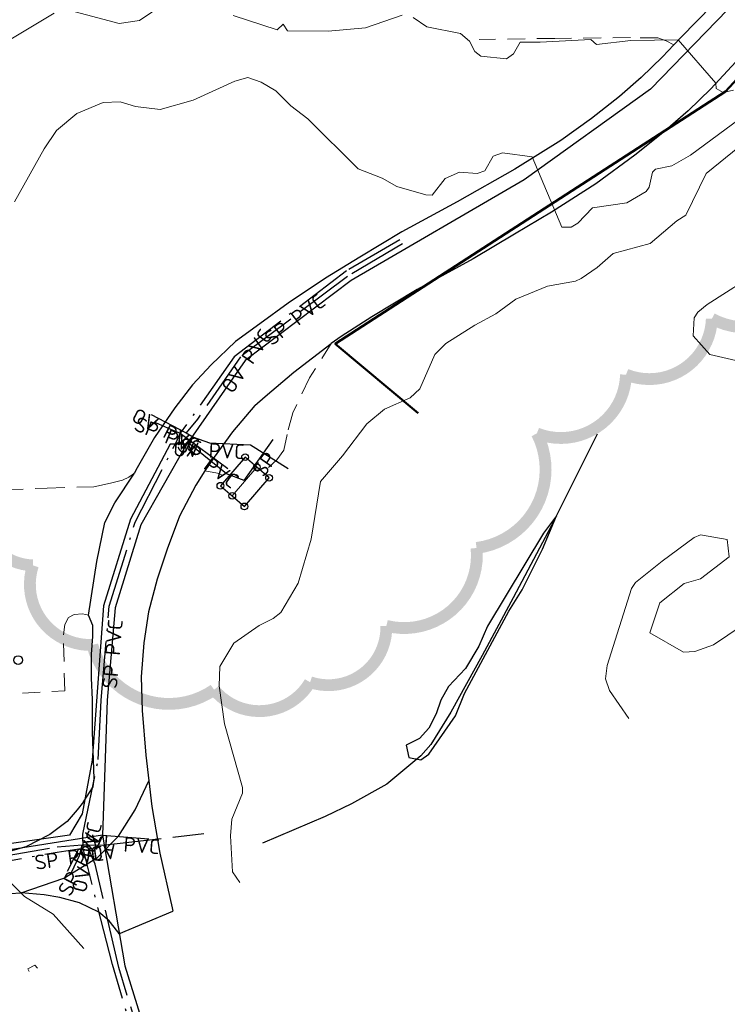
# Model space of a CAD drawing. Header units: metres. Extents: x 0 to 385757, y 0 to 6885278.
# Tile 26 of 108: x 308893 to 308953, y 6883959 to 6884043. Entities that reach past the tile are written whole.
import ezdxf

# ---------------------------------------------------------------- set-up
doc = ezdxf.new("R2010")
doc.units = ezdxf.units.M
for name, pattern in [('Overvann', [6, 5, -1]), ('Spillvann', [7, 5, -0.9, 0.2, -0.9]), ('STVEGKANT', [2.5, 1.5, -1])]:
    doc.linetypes.add(name, pattern=pattern)
for name, color, linetype, lineweight in [('_Ny overvann', 253, 'Continuous', 50), ('K--DI---07007--AnnetVegarealAvgrensning-STVEGKANT', 252, 'STVEGKANT', 20), ('K--DI---07018--Vegdekkekant-VKANT', 250, 'Continuous', 25), ('K--DI---08000--LednTraseseksjon-Over vann', 7, 'Overvann', 25), ('K--DI---08000--LednTraseseksjon-Spillvann', 3, 'Spillvann', 25), ('K--DI---08000--LednTraseseksjon-SPP', 3, 'Spillvann-Pump', 25), ('K--DI---08000--LednTraseseksjon-Vann', 5, 'Continuous', 25), ('K--DI---Høydekurve-KURVE', 8, 'Continuous', 9), ('K--DI---Høydekurve-TKURVE', 7, 'Continuous', 20), ('K--DI---Mønelinje-HUSDIV', 8, 'Continuous', 9)]:
    doc.layers.add(name, color=color, linetype=linetype, lineweight=lineweight)
doc.layers.add('_Tiltak avløp Selje', color=1, linetype='Continuous', true_color=0xff0000)
doc.layers.add('K--DI---HUS_PRIKK', color=7, linetype='Continuous', true_color=0x000000)
for name, color, linetype in [('K--DI---', 7, 'Continuous'), ('K--DI---02003--Forsenkningskurve-FORKURVE', 8, 'STREK MED BDS208'), ('K--DI---05014--Takkant-HUS_PRIKK', 8, 'Continuous'), ('K--DI---09111--KantUtsnitt', 9, 'Continuous'), ('K--DI---KanalGrøft', 153, 'Continuous'), ('K--DI---LednTraseseksjon-OV-Sosiinfo', 9, 'Continuous'), ('K--DI---LednTraseseksjon-SP-Sosiinfo', 9, 'Continuous'), ('K--DI---LednTraseseksjon-VL-Sosiinfo', 9, 'Continuous'), ('K--DI---VegAnnenAvgrensning', 9, 'Continuous'), ('K--DI---VegFiktivGrense', 9, 'Continuous')]:
    doc.layers.add(name, color=color, linetype=linetype)
doc.styles.add('Focus CAT', font='isocpeur.ttf')
doc.linetypes.add('Spillvann-Pump', pattern='A,5,-1,[8,bds.shx,S=100,R=-90,X=-3.5,Y=0],0,-1', length=7)
doc.linetypes.add('STREK MED BDS208', pattern='A,3.5,[208,BDS.shx,S=128,R=0,X=0,Y=0]', length=3.5)

# ---------------------------------------------------------------- blocks, each defined once
blk = doc.blocks.new('BDS199')
at = {"layer": 'K--DI---'}
blk.add_circle((0, 0), 5, dxfattribs=at)

msp = doc.modelspace()

# ---------------------------------------------------------------- linework, layer by layer
at = {"layer": '_Ny overvann'}
msp.add_lwpolyline([(308772.2902, 6884056.9303), (308820.5646, 6884054.5237), (308872.1767, 6884055.4937), (308937.921, 6884060.6051), (308974.2093, 6884066.774), (308962.1828, 6884046.9324), (308952.5684, 6884036.4713), (308919.5551, 6884015.1209), (308926.5573, 6884009.255)], dxfattribs=at)
at = {"layer": '_Tiltak avløp Selje', "const_width": 1}
msp.add_lwpolyline([(308889.7369, 6884002.7944, 0.5205671), (308893.9706, 6883996.37, 0.5205671), (308893.9706, 6883996.37, 0.5205671), (308898.9959, 6883989.6334, 0.5205671), (308898.9959, 6883989.6334, 0.5205671), (308909.3004, 6883985.8442, 0.5205671), (308909.3004, 6883985.8442, 0.5205671), (308917.4188, 6883986.4831, 0.5205671), (308917.4188, 6883986.4831, 0.5205671), (308923.874, 6883991.2526, 0.5205671), (308923.874, 6883991.2526, 0.5205671), (308931.5056, 6883997.8441, 0.5205671), (308931.5056, 6883997.8441, 0.5205671), (308936.6101, 6884007.5352, 0.5205671), (308936.6101, 6884007.5352, 0.5205671), (308944.1547, 6884012.5153, 0.5205671), (308944.1547, 6884012.5153, 0.5205671), (308951.4158, 6884017.2412, 0.5205671), (308951.4158, 6884017.2412, 0.5205671), (308960.5582, 6884021.8654, 0.5205671)], format="xyb", dxfattribs=at)
at = {"layer": 'K--DI---02003--Forsenkningskurve-FORKURVE', "elevation": 4, "flags": 128}
msp.add_lwpolyline([(308937.18, 6883999.09), (308932.43, 6883991.22), (308931.69, 6883989.53), (308930.58, 6883987.63), (308929.14, 6883986.12), (308928.49, 6883984.96), (308928.1, 6883983.81), (308927.46, 6883982.6), (308926.69, 6883981.72), (308925.56, 6883981.16), (308925.78, 6883980.11), (308926.78, 6883979.91), (308927.47, 6883980.38), (308929.73, 6883983.65), (308930.5, 6883985.54), (308934.24, 6883992.49), (308935.37, 6883994.29), (308937.1, 6883997.74), (308938.26, 6884000.55), (308937.18, 6883999.09)], dxfattribs=at)
at = {"layer": 'K--DI---05014--Takkant-HUS_PRIKK'}
msp.add_polyline3d([(308911.92, 6884005.53, 7.34), (308909.83, 6884003.11, 7.34), (308910.84, 6884002.25, 8.23), (308911.86, 6884001.36, 7.34), (308913.95, 6884003.78, 7.34), (308912.92, 6884004.67, 8.23), (308911.92, 6884005.53, 7.34)], dxfattribs=at)
at = {"layer": 'K--DI---07007--AnnetVegarealAvgrensning-STVEGKANT', "elevation": 5.42, "flags": 128}
msp.add_lwpolyline([(308908.52, 6884004.36), (308909.6, 6884004.17), (308910.44, 6884003.81)], dxfattribs=at)
at = {"layer": 'K--DI---07007--AnnetVegarealAvgrensning-STVEGKANT'}
for points in [[(308948.19, 6884040.42, 6.94), (308947.55, 6884040.77, 6.99), (308946.85, 6884041.02, 7.02), (308944.54, 6884041.03, 7.05), (308938.12, 6884040.97, 7.17), (308931.73, 6884040.87, 7.2)], [(308919.2, 6884015.15, 5.5), (308917.38, 6884012.23, 5.48), (308915.96, 6884009.29, 5.39), (308915.48, 6884007.46, 5.41), (308915.19, 6884006.13, 5.41), (308914.61, 6884005.31, 5.43), (308913.91, 6884004.66, 5.43)], [(308868.99, 6883976.29, 6.61), (308869.65, 6883975.92, 6.6), (308870.25, 6883975.99, 6.58), (308870.58, 6883976.37, 6.44), (308870.7, 6883977.12, 6.42), (308870.47, 6883980.5, 6.16), (308870.17, 6883987.32, 6.05), (308868.8, 6884001.42, 5.84), (308886.66, 6884002.62, 5.91), (308895.18, 6884002.9, 6), (308899.13, 6884003.03, 5.81), (308900.53, 6884003.34, 5.67), (308901.54, 6884003.59, 5.63), (308902.08, 6884003.84, 5.64), (308902.57, 6884004.18, 5.49)], [(308875.52, 6883970.12, 6.64), (308875.66, 6883971.65, 6.53), (308875.98, 6883972.1, 6.49), (308877.02, 6883972.45, 6.44), (308881.21, 6883972.78, 6.37), (308880.97, 6883976.76, 6.4), (308876.68, 6883976.4, 6.47), (308876.13, 6883976.61, 6.42), (308875.31, 6883977.19, 6.33), (308874.68, 6883978.13, 6.28), (308874.46, 6883983.29, 6.02), (308874.32, 6883983.88, 6.03), (308874.77, 6883984.4, 6.02), (308875.61, 6883984.6, 6.01), (308885.59, 6883985.19, 6.01), (308896.66, 6883985.75, 5.86), (308896.55, 6883990.49, 5.77), (308896.66, 6883991.38, 5.81), (308896.97, 6883991.97, 5.8), (308897.45, 6883992.21, 5.77), (308898.16, 6883992.26, 5.76), (308898.66, 6883992.16, 5.7)]]:
    msp.add_polyline3d(points, dxfattribs=at)
at = {"layer": 'K--DI---07018--Vegdekkekant-VKANT'}
for points in [[(308948.19, 6884040.42, 6.94), (308947.25, 6884039.41, 6.8), (308945.43, 6884037.67, 6.71), (308943.61, 6884036.06, 6.41), (308941.22, 6884034.19, 6.33), (308938.65, 6884032.32, 6.15), (308934.76, 6884029.91, 5.89), (308929.87, 6884027.15, 5.82), (308925.18, 6884024.61, 5.66), (308921.63, 6884022.45, 5.66), (308918.72, 6884020.68, 5.66), (308915.58, 6884018.57, 5.66), (308913.17, 6884016.8, 5.58), (308911.12, 6884015.32, 5.54), (308909.05, 6884013.33, 5.49), (308907.48, 6884011.64, 5.46), (308905.98, 6884009.7, 5.46), (308904.27, 6884007.19, 5.46), (308902.69, 6884004.43, 5.49), (308902.57, 6884004.18, 5.49)], [(308953.45, 6884038.98, 7.15), (308951.34, 6884036.71, 6.96), (308949.42, 6884034.85, 6.79), (308947.28, 6884032.98, 6.68), (308944.89, 6884031.08, 6.39), (308941.6, 6884028.66, 6.22), (308937.86, 6884026.25, 6.09), (308934.72, 6884024.41, 6.03), (308931.23, 6884022.3, 5.75), (308926.47, 6884019.72, 5.72), (308922.66, 6884017.4, 5.58), (308920.06, 6884015.75, 5.5), (308919.2, 6884015.15, 5.5)], [(308908.52, 6884004.36, 5.42), (308907.75, 6884003.17, 5.42), (308906.37, 6884000.53, 5.43), (308905.33, 6883997.75, 5.43), (308904.49, 6883995.19, 5.43), (308903.76, 6883992.45, 5.44), (308903.36, 6883989.81, 5.44), (308903.14, 6883986.93, 5.45), (308903.21, 6883984.1, 5.47), (308903.51, 6883980.3, 5.49), (308903.77, 6883978.13, 5.5)], [(308898.24, 6883976.36, 5.76), (308899.07, 6883977.62, 5.76), (308899.16, 6883978.34, 5.77), (308899, 6883982.25, 5.75), (308899.02, 6883985.02, 5.76), (308898.93, 6883986.82, 5.75), (308898.93, 6883988.87, 5.75), (308899.04, 6883990.36, 5.68), (308899.04, 6883991.28, 5.74), (308898.66, 6883992.16, 5.7)], [(308903.77, 6883978.13, 5.5), (308904.03, 6883975.96, 5.51), (308904.7, 6883972.02, 5.52), (308905.74, 6883967.4, 5.53), (308905.81, 6883967.12, 5.53)], [(308898.24, 6883976.36, 5.76), (308897.71, 6883975.69, 5.76), (308896.86, 6883974.69, 5.76), (308895.41, 6883973.6, 5.83), (308893.37, 6883972.54, 5.85), (308891.07, 6883971.9, 5.94), (308888, 6883971.26, 6.1), (308884.19, 6883970.75, 6.22), (308878.8, 6883970.39, 6.45), (308875.52, 6883970.12, 6.64)], [(308877.83, 6883967.19, 6.55), (308883.79, 6883967.83, 6.34), (308889.23, 6883968.42, 6.06), (308892.98, 6883968.66, 5.98)], [(308901.23, 6883965.19, 5.91), (308901.16, 6883965.37, 5.9), (308900.42, 6883966.28, 5.89), (308899.56, 6883967.03, 5.87), (308897.91, 6883967.8, 5.9), (308896.25, 6883968.25, 5.92), (308894.92, 6883968.48, 5.93), (308892.98, 6883968.66, 5.98)]]:
    msp.add_polyline3d(points, dxfattribs=at)
at = {"layer": 'K--DI---08000--LednTraseseksjon-Over vann'}
for points in [[(308925.24, 6884023.59), (308920.59, 6884020.82), (308911.54, 6884014.02), (308907.89, 6884008.74), (308906.95, 6884007.59)], [(308903.97, 6884009.13), (308906.95, 6884007.59)], [(308906.95, 6884007.59), (308907.56, 6884007.21), (308908.9, 6884006.73), (308912.37, 6884006.58), (308915.57, 6884004.58)], [(308898.53, 6883972.73), (308899.86, 6883972.68), (308908.44, 6883973.67)], [(308874.76, 6883968.71), (308876.34, 6883968.97), (308878.61, 6883969.55), (308896.02, 6883972.54), (308898.13, 6883972.71), (308898.53, 6883972.73)], [(308897.22, 6883970.37), (308897.92, 6883971.82), (308898.13, 6883972.71)], [(308949.2, 6883920.95), (308946.6, 6883921.57), (308926.04, 6883926.08), (308921.12, 6883927.82), (308916.39, 6883930.35), (308912.52, 6883933.71), (308909.48, 6883937.93), (308905.45, 6883948.49), (308901.23, 6883962.33), (308899.24, 6883971.08), (308898.53, 6883972.73)]]:
    msp.add_lwpolyline(points, dxfattribs=at)
at = {"layer": 'K--DI---08000--LednTraseseksjon-Spillvann'}
for points in [[(308925.02, 6884023.93), (308920.5, 6884021.3), (308911, 6884014.03), (308906.44, 6884007.55)], [(308904.34, 6884008.47), (308905.61, 6884007.89), (308906.44, 6884007.55)], [(308898.21, 6883972.41), (308898.2, 6883973.62), (308899.5, 6883979.93), (308899.74, 6883984.95), (308900.43, 6883992.91), (308902.63, 6884000.04), (308906.08, 6884006.78), (308906.44, 6884007.55)], [(308906.44, 6884007.55), (308911.85, 6884003.56)], [(308911.85, 6884003.56), (308914.3, 6884007.03)], [(308874.32, 6883968.18), (308896.03, 6883972.11), (308897.86, 6883972.37), (308898.21, 6883972.41)], [(308896.89, 6883970.5), (308897.86, 6883972.37)], [(308949.11, 6883920.44), (308927.25, 6883925.13), (308920.92, 6883927.38), (308916.54, 6883929.54), (308909.62, 6883936.27), (308905.59, 6883946.3), (308900.69, 6883962.58), (308898.21, 6883972.41)]]:
    msp.add_lwpolyline(points, dxfattribs=at)
at = {"layer": 'K--DI---08000--LednTraseseksjon-SPP'}
msp.add_polyline3d([(308911.85, 6884003.56, 0), (308910.34, 6884004.13, 0), (308907.25, 6884006.63, 0), (308905.58, 6884006.63, 0), (308902.24, 6884000.29, 0), (308899.94, 6883992.95, 0), (308898.98, 6883979.89, 0), (308898.14, 6883975.35, 0), (308897.07, 6883973.55, 0), (308874.62, 6883970.33, 0), (308840.31, 6883966.58, 0), (308838.04, 6883965.23, 0), (308836.05, 6883964.57, 0), (308834.52, 6883964.07, 0), (308824.48, 6883963.21, 8.94), (308798.97, 6883962.07, 12.52), (308795.6, 6883962.51, 0), (308793.67, 6883963.51, 0), (308784.89, 6884027.42, 0), (308780.71, 6884052.28, 19.56), (308775.5, 6884054.7, 19.73), (308771.28, 6884056.38, 19.87), (308766.79, 6884057.8, 0)], dxfattribs=at)
at = {"layer": 'K--DI---08000--LednTraseseksjon-Vann'}
for points in [[(308996.49, 6884082.2), (308998.14, 6884078.6), (309000.96, 6884071.43), (309002.41, 6884065.73), (309000.69, 6884060.93), (308995.9, 6884058.22), (308986.49, 6884056.95), (308973.91, 6884056.23), (308963.96, 6884052.34), (308954.64, 6884045.37), (308946.23, 6884036.68), (308935.55, 6884028.99), (308920.89, 6884020.49), (308911.93, 6884013.7), (308906.89, 6884006.45), (308903.09, 6883999.79), (308900.92, 6883992.79), (308900.26, 6883984.96), (308899.85, 6883973.53)], [(308899.85, 6883973.53), (308876.06, 6883969.77)], [(308899.85, 6883973.53), (308903.77, 6883973.24)], [(308899.85, 6883973.53), (308901.75, 6883962.47), (308906.03, 6883948.65)]]:
    msp.add_lwpolyline(points, dxfattribs=at)
at = {"layer": 'K--DI---09111--KantUtsnitt', "linetype": 'Continuous'}
msp.add_lwpolyline([(308901.23, 6883965.19), (308905.81, 6883967.12)], dxfattribs=at)
for points in [[(308955.64, 6884047.55, 7.66), (308954.43, 6884046.55, 7.46), (308951.49, 6884043.82, 7.16), (308948.78, 6884041.05, 7.03), (308948.19, 6884040.42, 6.94)], [(308948.19, 6884040.42, 6.94), (308947.25, 6884039.41, 6.8), (308945.43, 6884037.67, 6.71), (308943.61, 6884036.06, 6.41), (308941.22, 6884034.19, 6.33), (308938.65, 6884032.32, 6.15), (308934.76, 6884029.91, 5.89), (308929.87, 6884027.15, 5.82), (308925.18, 6884024.61, 5.66), (308921.63, 6884022.45, 5.66), (308918.72, 6884020.68, 5.66), (308915.58, 6884018.57, 5.66), (308913.17, 6884016.8, 5.58), (308911.12, 6884015.32, 5.54), (308909.05, 6884013.33, 5.49), (308907.48, 6884011.64, 5.46), (308905.98, 6884009.7, 5.46), (308904.27, 6884007.19, 5.46), (308902.69, 6884004.43, 5.49), (308902.57, 6884004.18, 5.49)], [(308953.45, 6884038.98, 7.15), (308951.34, 6884036.71, 6.96), (308949.42, 6884034.85, 6.79), (308947.28, 6884032.98, 6.68), (308944.89, 6884031.08, 6.39), (308941.6, 6884028.66, 6.22), (308937.86, 6884026.25, 6.09), (308934.72, 6884024.41, 6.03), (308931.23, 6884022.3, 5.75), (308926.47, 6884019.72, 5.72), (308922.66, 6884017.4, 5.58), (308920.06, 6884015.75, 5.5), (308919.2, 6884015.15, 5.5)], [(308912.75, 6884009.9, 5.44), (308913.62, 6884010.67, 5.52), (308916.06, 6884012.71, 5.47), (308919.2, 6884015.15, 5.5)], [(308912.75, 6884009.9, 5.44), (308910.85, 6884007.66, 5.43), (308909.3, 6884005.54, 5.42), (308908.52, 6884004.36, 5.42)], [(308898.66, 6883992.16, 5.7), (308899.37, 6883996.7, 5.73), (308900.06, 6884000.01, 5.68), (308900.9, 6884001.66, 5.68), (308902.57, 6884004.18, 5.49)], [(308908.52, 6884004.36, 5.42), (308907.75, 6884003.17, 5.42), (308906.37, 6884000.53, 5.43), (308905.33, 6883997.75, 5.43), (308904.49, 6883995.19, 5.43), (308903.76, 6883992.45, 5.44), (308903.36, 6883989.81, 5.44), (308903.14, 6883986.93, 5.45), (308903.21, 6883984.1, 5.47), (308903.51, 6883980.3, 5.49), (308903.77, 6883978.13, 5.5)], [(308898.24, 6883976.36, 5.76), (308899.07, 6883977.62, 5.76), (308899.16, 6883978.34, 5.77), (308899, 6883982.25, 5.75), (308899.02, 6883985.02, 5.76), (308898.93, 6883986.82, 5.75), (308898.93, 6883988.87, 5.75), (308899.04, 6883990.36, 5.68), (308899.04, 6883991.28, 5.74), (308898.66, 6883992.16, 5.7)], [(308892.98, 6883968.66, 5.98), (308896.59, 6883969.91, 5.89), (308899.43, 6883971.64, 5.8), (308901.2, 6883973.46, 5.7), (308902.62, 6883975.68, 5.61), (308903.77, 6883978.13, 5.5)], [(308903.77, 6883978.13, 5.5), (308904.03, 6883975.96, 5.51), (308904.7, 6883972.02, 5.52), (308905.74, 6883967.4, 5.53), (308905.81, 6883967.12, 5.53)], [(308898.24, 6883976.36, 5.76), (308897.71, 6883975.69, 5.76), (308896.86, 6883974.69, 5.76), (308895.41, 6883973.6, 5.83), (308893.37, 6883972.54, 5.85), (308891.07, 6883971.9, 5.94), (308888, 6883971.26, 6.1), (308884.19, 6883970.75, 6.22), (308878.8, 6883970.39, 6.45), (308875.52, 6883970.12, 6.64)], [(308877.83, 6883967.19, 6.55), (308883.79, 6883967.83, 6.34), (308889.23, 6883968.42, 6.06), (308892.98, 6883968.66, 5.98)], [(308901.23, 6883965.19, 5.91), (308901.16, 6883965.37, 5.9), (308900.42, 6883966.28, 5.89), (308899.56, 6883967.03, 5.87), (308897.91, 6883967.8, 5.9), (308896.25, 6883968.25, 5.92), (308894.92, 6883968.48, 5.93), (308892.98, 6883968.66, 5.98)]]:
    msp.add_polyline3d(points, dxfattribs=at)
at = {"layer": 'K--DI---Høydekurve-KURVE', "flags": 128}
for points, elevation in [([(308905.08, 6884043.89), (308902.99, 6884042.48), (308901.28, 6884042.24), (308897.12, 6884043.32)], 7), ([(308895.78, 6884043.09), (308891.24, 6884040.4)], 7), ([(308925.21, 6884042.92), (308922.12, 6884041.86), (308918.94, 6884041.58), (308915.52, 6884041.61), (308915.13, 6884042.16), (308914.64, 6884041.7), (308910.9, 6884042.91)], 7), ([(308953.26, 6884036.59), (308952.38, 6884036.39), (308951.77, 6884036.73), (308951.76, 6884037.17), (308948.58, 6884040.84), (308944.55, 6884040.8), (308941.65, 6884040.46), (308941.18, 6884040.88), (308936.9, 6884040.64), (308935.21, 6884040.64), (308934.62, 6884039.67), (308934.04, 6884039.24), (308931.86, 6884039.45), (308931.37, 6884039.85), (308930.92, 6884040.72), (308930.15, 6884041.37), (308927.31, 6884041.94), (308926.15, 6884042.74)], 7), ([(308959.62, 6884038.47), (308949.61, 6884031.08), (308948.03, 6884030.18), (308946.65, 6884029.9), (308946.39, 6884029.64), (308946.12, 6884028.38), (308945.87, 6884028.01), (308944.23, 6884027.06), (308941.32, 6884026.64), (308940.07, 6884025.34), (308939.52, 6884024.98), (308938.71, 6884025), (308936.22, 6884030.95), (308933.7, 6884031.27), (308932.91, 6884030.99), (308932.22, 6884029.77), (308931.57, 6884029.54), (308930.07, 6884029.64), (308928.86, 6884029.12), (308927.74, 6884027.71), (308927.22, 6884027.72), (308924.77, 6884028.44), (308923.51, 6884029.14), (308921.49, 6884029.94), (308917.24, 6884034.17), (308915.78, 6884035.27), (308914.52, 6884036.52), (308913.28, 6884037.27), (308912.16, 6884037.66), (308911.05, 6884037.34), (308907.52, 6884035.73), (308904.75, 6884034.95), (308902.64, 6884035.2), (308901.34, 6884035.6), (308899.9, 6884035.53), (308897.69, 6884034.61), (308895.97, 6884033.18), (308894.92, 6884031.62), (308892.42, 6884027.15)], 6), ([(308955.63, 6884021.37), (308951.01, 6884018.44), (308950.24, 6884017.8), (308949.92, 6884017.32), (308949.84, 6884015.8), (308951.26, 6884014.23), (308953.82, 6884013.63)], 4), ([(308953.99, 6883991.27), (308951.57, 6883989.64), (308949.98, 6883989.09), (308949.02, 6883989.03), (308946.17, 6883990.67), (308947.01, 6883993.21), (308949.08, 6883994.85), (308950.45, 6883995.22), (308952.89, 6883997.09), (308952.71, 6883998.57), (308950.47, 6883998.96), (308949.91, 6883998.72), (308947.21, 6883996.74), (308944.96, 6883994.91), (308944.61, 6883994.42), (308942.55, 6883987.9), (308942.41, 6883986.76), (308942.77, 6883985.78), (308944.38, 6883983.41)], 4), ([(308889.92, 6883971.66), (308893.25, 6883968.34), (308895.67, 6883966.85), (308898.27, 6883963.94)], 6), ([(308894.36, 6883962.29), (308894.12, 6883962.53), (308893.54, 6883962.22), (308893.65, 6883961.99)], 6)]:
    msp.add_lwpolyline(points, dxfattribs=dict(at, elevation=elevation))
at = {"layer": 'K--DI---Høydekurve-TKURVE', "elevation": 5, "flags": 128}
msp.add_lwpolyline([(308953.75, 6884031.81), (308950.94, 6884029.54), (308949.22, 6884026), (308948.46, 6884025.54), (308946.2, 6884023.6), (308943.08, 6884022.77), (308941.7, 6884021.57), (308940.37, 6884020.65), (308939.88, 6884020.43), (308937.5, 6884020.01), (308934.82, 6884018.91), (308933.15, 6884017.67), (308931.37, 6884016.7), (308928.91, 6884015.16), (308927.97, 6884014.21), (308926.7, 6884011.3), (308925.9, 6884010.55), (308923.71, 6884009.58), (308922.22, 6884008.36), (308920.16, 6884005.65), (308918.31, 6884003.48), (308917.52, 6883998.6), (308916.42, 6883994.86), (308914.94, 6883992.39), (308914.31, 6883991.88), (308913.12, 6883991.28), (308910.97, 6883989.8), (308909.79, 6883987.82), (308909.74, 6883986.17), (308910.17, 6883982.97), (308911.71, 6883977.56), (308911.69, 6883977.09), (308910.81, 6883974.9), (308910.7, 6883973.47), (308910.86, 6883970.44), (308911.48, 6883969.52)], dxfattribs=at)
at = {"layer": 'K--DI---KanalGrøft', "linetype": 'Continuous'}
msp.add_polyline3d([(308941.7, 6884007.47, 4.15), (308937.83, 6883999.68, 3.98), (308934.6, 6883993.61, 3.96), (308931.98, 6883988.74, 3.93), (308929.34, 6883983.94, 3.93), (308927.63, 6883981.22, 3.93), (308926.8, 6883980.24, 3.91), (308923.93, 6883977.85, 3.91), (308920.94, 6883976.2, 3.91), (308918.71, 6883975.11, 3.91), (308913.39, 6883972.87, 3.91)], dxfattribs=at)
at = {"layer": 'K--DI---Mønelinje-HUSDIV', "elevation": 8.23, "flags": 128}
msp.add_lwpolyline([(308912.92, 6884004.67), (308910.84, 6884002.25)], dxfattribs=at)
at = {"layer": 'K--DI---VegAnnenAvgrensning', "linetype": 'Continuous'}
for points in [[(308955.64, 6884047.55, 7.66), (308954.43, 6884046.55, 7.46), (308951.49, 6884043.82, 7.16), (308948.78, 6884041.05, 7.03), (308948.19, 6884040.42, 6.94)], [(308912.75, 6884009.9, 5.44), (308913.62, 6884010.67, 5.52), (308916.06, 6884012.71, 5.47), (308919.2, 6884015.15, 5.5)], [(308912.75, 6884009.9, 5.44), (308910.85, 6884007.66, 5.43), (308909.3, 6884005.54, 5.42), (308908.52, 6884004.36, 5.42)], [(308898.66, 6883992.16, 5.7), (308899.37, 6883996.7, 5.73), (308900.06, 6884000.01, 5.68), (308900.9, 6884001.66, 5.68), (308902.57, 6884004.18, 5.49)]]:
    msp.add_polyline3d(points, dxfattribs=at)
at = {"layer": 'K--DI---VegFiktivGrense', "linetype": 'Continuous'}
msp.add_polyline3d([(308892.98, 6883968.66, 5.98), (308896.59, 6883969.91, 5.89), (308899.43, 6883971.64, 5.8), (308901.2, 6883973.46, 5.7), (308902.62, 6883975.68, 5.61), (308903.77, 6883978.13, 5.5)], dxfattribs=at)

# ---------------------------------------------------------------- block references
at = {"layer": 'K--DI---HUS_PRIKK', "linetype": 'Continuous'}
for p, xscale, yscale, rotation in [((308911.92, 6884005.53, 7.34), 0.05671977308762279, 0.05671977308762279, 229.1849161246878), ((308911.92, 6884005.53, 7.34), 0.05671977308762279, 0.05671977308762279, 229.1849161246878), ((308912.92, 6884004.67, 8.23), 0.05672855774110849, 0.05672855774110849, 139.3044689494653), ((308913.95, 6884003.78, 7.34), 0.05671872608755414, 0.05671872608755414, 139.1704365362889), ((308909.83, 6884003.11, 7.34), 0.05675023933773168, 0.05675023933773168, 319.5860988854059), ((308910.84, 6884002.25, 8.23), 0.0566994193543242, 0.0566994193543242, 318.8937075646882), ((308911.86, 6884001.36, 7.34), 0.05671977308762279, 0.05671977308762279, 49.1849161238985), ((308892.72, 6883988.35, 11.69), 0.07559091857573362, 0.07559091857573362, 3.447741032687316), ((308892.72, 6883988.35, 11.69), 0.07555879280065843, 0.07555879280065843, 93.47523277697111)]:
    msp.add_blockref('BDS199', p, dxfattribs=dict(at, xscale=xscale, yscale=yscale, rotation=rotation))

# ---------------------------------------------------------------- texts
at = {"layer": 'K--DI---LednTraseseksjon-OV-Sosiinfo', "linetype": 'Continuous', "char_height": 1.25, "attachment_point": 2, "style": 'Focus CAT'}
for s, insert, rotation in [('OV PVC', (308911.54, 6884014.02), 55.344365), ('OV PVC', (308905.46, 6884008.36), 332.67105), ('OV PVC', (308908.9, 6884006.73), 357.524778), ('OV PVC', (308897.92, 6883971.82), 76.723603), ('OV', (308899.86, 6883972.68), 6.581945)]:
    msp.add_mtext(s, dxfattribs=dict(at, insert=insert, rotation=rotation))
at = {"layer": 'K--DI---LednTraseseksjon-SP-Sosiinfo', "linetype": 'Continuous', "char_height": 1.25, "attachment_point": 2, "style": 'Focus CAT'}
for s, insert, rotation in [('SP PVC', (308915.75, 6884017.665), 37.425499), ('SP PVC', (308905.61, 6884007.89), 337.724102), ('SP PVC', (308909.145, 6884005.555), 323.590368), ('SP', (308913.075, 6884005.295), 54.775925), ('SP PVC', (308900.085, 6883988.93), 85.04579), ('SP PVC', (308897.375, 6883971.435), 62.583482), ('SP PVC', (308896.945, 6883972.24), 8.086265)]:
    msp.add_mtext(s, dxfattribs=dict(at, insert=insert, rotation=rotation))
at = {"layer": 'K--DI---LednTraseseksjon-VL-Sosiinfo', "linetype": 'Continuous', "insert": (308901.81, 6883973.385), "char_height": 1.25, "attachment_point": 2, "rotation": 355.768989, "style": 'Focus CAT'}
msp.add_mtext('VL PVC', dxfattribs=at)

doc.saveas('drawing.dxf')
